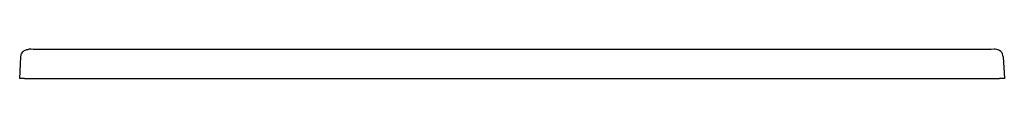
# Model space of a CAD drawing. Header units: millimetres. Extents: x 6427.48 to 6428.48, y 3446 to 3446.03.
import ezdxf

# ---------------------------------------------------------------- set-up
doc = ezdxf.new("R2010")
doc.units = ezdxf.units.MM
doc.layers.add('SANINDUSA', color=3, linetype='Continuous')

msp = doc.modelspace()

# ---------------------------------------------------------------- linework, layer by layer
at = {"layer": 'SANINDUSA'}
for p, q in [((6428.4544, 3446.025), (6427.4993, 3446.025)), ((6427.4769, 3445.9953), (6427.478, 3446.0176)), ((6428.4757, 3446.0176), (6428.4769, 3445.9953)), ((6427.4819, 3445.9953), (6427.4769, 3445.9953)), ((6427.4819, 3445.9953), (6428.4719, 3445.9953)), ((6428.4769, 3445.9953), (6428.4719, 3445.9953))]:
    msp.add_line(p, q, dxfattribs=at)
msp.add_arc((6428.4678, 3446.0172), 0.00795, 2.9542, 91.1145, dxfattribs=at)
for points, knots in [([(6427.478, 3446.0176), (6427.4781, 3446.018), (6427.4782, 3446.019), (6427.4788, 3446.0208), (6427.4802, 3446.0228), (6427.4821, 3446.0242), (6427.4842, 3446.025), (6427.4855, 3446.0251), (6427.4861, 3446.0251), (6427.4861, 3446.0251)], [0, 0, 0, 0, 0.09558, 0.25834, 0.44783, 0.68199, 0.8363, 0.99856, 1, 1, 1, 1]), ([(6427.4993, 3446.025), (6427.498, 3446.025), (6427.4936, 3446.025), (6427.4891, 3446.0251), (6427.4861, 3446.0251)], [0, 0, 0, 0, 0.30732, 1, 1, 1, 1]), ([(6428.4676, 3446.0251), (6428.4673, 3446.0251), (6428.4629, 3446.025), (6428.4585, 3446.025), (6428.4544, 3446.025)], [0, 0, 0, 0, 0.0782, 1, 1, 1, 1])]:
    msp.add_open_spline(points, degree=3, knots=knots, dxfattribs=at)

doc.saveas('drawing.dxf')
